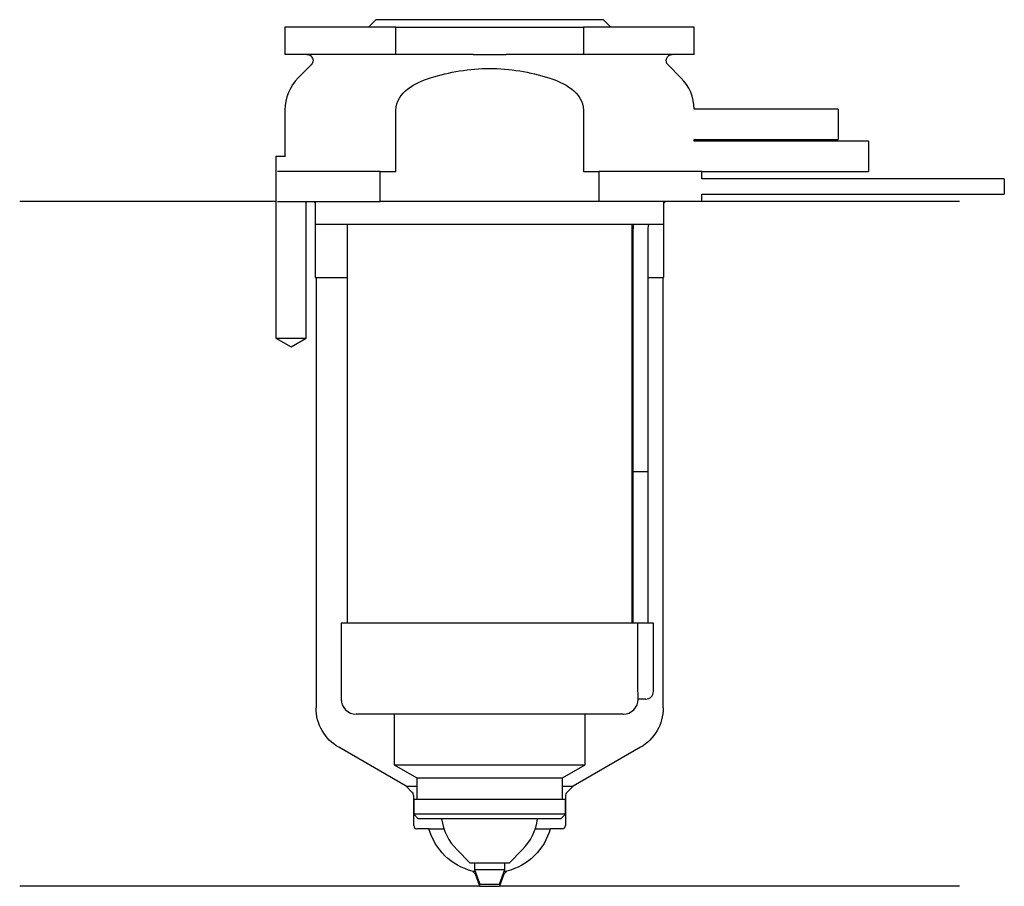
# Model space of a CAD drawing. Header units: inches. Extents: x 26.5 to 91.5, y 227.2 to 284.3.
import ezdxf

# ---------------------------------------------------------------- set-up
doc = ezdxf.new("R2010")
doc.units = ezdxf.units.IN
for name, color, linetype in [('201', 7, 'Continuous'), ('30', 7, 'Continuous'), ('32', 7, 'Continuous')]:
    doc.layers.add(name, color=color, linetype=linetype)

msp = doc.modelspace()

# ---------------------------------------------------------------- linework, layer by layer
at = {"layer": '201', "color": 113}
for p, q in [((43.426, 272.313), (26.526, 272.313)), ((43.426, 272.313), (43.426, 263.313)), ((45.426, 263.313), (45.426, 272.313)), ((45.926, 272.313), (46.026, 272.213)), ((46.026, 272.213), (46.026, 267.313)), ((69.026, 272.213), (69.126, 272.313)), ((69.026, 267.313), (69.026, 272.213)), ((88.526, 272.313), (71.526, 272.313)), ((46.026, 267.313), (46.076, 267.313)), ((46.076, 267.313), (48.126, 267.313)), ((46.076, 267.313), (46.076, 238.929)), ((66.925, 267.313), (66.975, 267.313)), ((67.975, 267.313), (68.976, 267.313)), ((68.976, 238.929), (68.976, 267.313)), ((68.976, 267.313), (69.026, 267.313)), ((43.426, 263.313), (44.426, 262.736)), ((44.426, 262.736), (45.426, 263.313)), ((52.021, 233.764), (47.576, 236.331)), ((67.476, 236.331), (63.031, 233.764)), ((52.021, 233.764), (52.721, 233.764)), ((52.403, 233.382), (52.021, 233.764)), ((62.33, 233.764), (63.031, 233.764)), ((63.031, 233.764), (62.648, 233.382)), ((52.521, 231.164), (52.521, 233.099)), ((62.531, 233.099), (62.531, 231.164)), ((53.526, 230.964), (52.721, 230.964)), ((53.526, 230.964), (54.509, 230.964)), ((60.542, 230.964), (61.526, 230.964)), ((62.331, 230.964), (61.526, 230.964)), ((56.584, 227.964), (56.384, 228.164)), ((56.384, 228.164), (56.566, 228.164)), ((58.667, 228.164), (58.467, 227.964)), ((58.485, 228.164), (58.667, 228.164)), ((56.584, 227.964), (56.638, 227.964)), ((56.876, 227.164), (56.584, 227.964)), ((58.467, 227.964), (58.176, 227.164)), ((58.413, 227.964), (58.467, 227.964)), ((56.876, 227.164), (26.526, 227.164)), ((56.876, 227.164), (58.176, 227.164)), ((88.526, 227.164), (58.176, 227.164))]:
    msp.add_line(p, q, dxfattribs=at)
at = {"layer": '201', "color": 113, "extrusion": (0, 0, -1)}
for centre, radius, start, end in [((-49.076, 238.929), 3, -60, 0), ((-65.976, 238.929), 3, 180, 240), ((-57.378, 232.039), 4, 284.39112, 344.41773), ((-57.673, 232.039), 4, 195.58227, 255.60888)]:
    msp.add_arc(centre, radius, start, end, dxfattribs=at)
at = {"layer": '201', "color": 113}
for centre, radius, start, end in [((52.121, 233.099), 0.4, 0, 45), ((62.931, 233.099), 0.4, 135, 180), ((52.721, 231.164), 0.2, 180, 270), ((62.331, 231.164), 0.2, -90, 0)]:
    msp.add_arc(centre, radius, start, end, dxfattribs=at)
at = {"layer": '30', "color": 113}
for p, q in [((50.026, 284.313), (49.526, 283.813)), ((65.026, 284.313), (50.026, 284.313)), ((65.526, 283.813), (65.026, 284.313)), ((51.341, 283.813), (44.026, 283.813)), ((44.026, 283.813), (44.026, 282.013)), ((51.341, 283.813), (63.71, 283.813)), ((51.341, 282.013), (51.341, 283.813)), ((63.71, 283.813), (63.71, 282.013)), ((71.026, 283.813), (63.71, 283.813)), ((71.026, 282.013), (71.026, 283.813)), ((51.341, 282.013), (44.026, 282.013)), ((56.429, 282.013), (51.341, 282.013)), ((63.71, 282.013), (58.622, 282.013)), ((71.026, 282.013), (63.71, 282.013)), ((45.758, 281.33), (44.904, 280.476)), ((70.147, 280.476), (69.293, 281.33)), ((44.026, 278.355), (44.026, 275.313)), ((51.341, 274.313), (51.341, 278.355)), ((63.71, 278.355), (63.71, 274.313)), ((71.026, 276.313), (71.026, 276.413)), ((43.426, 275.313), (44.058, 275.313)), ((43.426, 275.313), (43.426, 263.313)), ((50.314, 274.313), (43.533, 274.313)), ((50.314, 272.313), (50.314, 274.313)), ((50.314, 274.313), (51.341, 274.313)), ((63.71, 274.313), (64.737, 274.313)), ((64.737, 274.313), (64.737, 272.313)), ((71.526, 274.313), (64.737, 274.313)), ((71.526, 273.813), (71.526, 274.313)), ((91.476, 273.813), (71.526, 273.813)), ((91.476, 273.813), (91.476, 272.813)), ((71.526, 272.313), (71.526, 272.813)), ((71.526, 272.813), (91.476, 272.813)), ((43.533, 272.313), (50.314, 272.313)), ((45.426, 263.313), (45.426, 272.313)), ((46.026, 272.313), (46.026, 270.813)), ((64.737, 272.313), (50.314, 272.313)), ((71.526, 272.313), (64.737, 272.313)), ((69.026, 270.813), (69.026, 272.313)), ((69.026, 270.813), (46.026, 270.813)), ((48.126, 270.813), (48.126, 244.513)), ((66.926, 244.513), (66.926, 270.813)), ((66.976, 270.313), (66.976, 254.513)), ((67.976, 254.513), (67.976, 270.313)), ((43.426, 263.313), (45.426, 263.313)), ((66.976, 254.513), (66.976, 244.513)), ((66.976, 254.513), (67.976, 254.513)), ((66.976, 254.513), (67.976, 254.513)), ((67.976, 244.513), (67.976, 254.513)), ((67.29, 244.513), (47.726, 244.513)), ((47.726, 244.513), (47.726, 239.513)), ((67.29, 244.513), (67.29, 240.013)), ((68.326, 244.513), (67.29, 244.513)), ((68.326, 240.013), (68.326, 244.513)), ((67.826, 239.513), (67.32, 239.513)), ((66.326, 238.513), (48.726, 238.513)), ((51.226, 238.513), (51.226, 235.176)), ((63.826, 235.176), (63.826, 238.513)), ((51.226, 235.176), (63.826, 235.176)), ((51.226, 235.176), (52.721, 234.313)), ((62.331, 234.313), (63.826, 235.176)), ((52.721, 234.313), (62.331, 234.313)), ((52.721, 234.313), (52.721, 232.913)), ((62.331, 232.913), (62.331, 234.313)), ((52.521, 232.913), (62.531, 232.913)), ((52.521, 232.913), (52.521, 231.913)), ((62.531, 231.913), (62.531, 232.913)), ((62.531, 231.913), (52.521, 231.913)), ((52.521, 231.913), (52.821, 231.613)), ((62.231, 231.613), (62.531, 231.913)), ((62.231, 231.613), (52.821, 231.613)), ((55.376, 229.563), (56.226, 228.713)), ((58.826, 228.713), (59.676, 229.563)), ((56.226, 228.713), (58.826, 228.713)), ((56.526, 228.713), (56.526, 228.275)), ((58.526, 228.275), (58.526, 228.713)), ((56.526, 228.275), (58.526, 228.275)), ((56.526, 228.275), (56.876, 227.313)), ((58.176, 227.313), (58.526, 228.275)), ((56.876, 227.313), (58.176, 227.313))]:
    msp.add_line(p, q, dxfattribs=at)
at = {"layer": '30', "color": 113, "extrusion": (0, 0, -1)}
for centre, radius, start, end in [((-45.476, 281.613), 0.4, 90, 225), ((-69.576, 281.613), 0.4, -45, 90), ((-70.476, 270.313), 2.5, 0, 11.53827)]:
    msp.add_arc(centre, radius, start, end, dxfattribs=at)
at = {"layer": '30', "color": 113}
for centre, radius, start, end in [((47.026, 278.355), 3, 135, 180), ((68.026, 278.355), 3, 1.11445, 45), ((70.476, 270.313), 3.5, 171.78609, 180), ((67.826, 240.013), 0.5, -90, 0), ((48.726, 239.513), 1, 180, 270), ((66.326, 239.513), 1, -90, 0), ((57.91, 232.098), 3.585, 187.77446, 225), ((57.141, 232.098), 3.585, 315, 352.22554)]:
    msp.add_arc(centre, radius, start, end, dxfattribs=at)
for points, knots in [([(56.429, 282.013), (56.793, 282.013), (57.157, 282.01), (57.566, 282.01), (57.612, 282.01), (57.704, 282.01), (57.842, 282.01), (57.979, 282.011), (58.255, 282.012), (58.438, 282.013), (58.622, 282.013)], [0, 0, 0, 0, 0.5, 0.5, 0.5625, 0.5625, 0.625, 0.75, 0.75, 1, 1, 1, 1]), ([(53.614, 280.476), (54.88, 280.868), (56.199, 281.098), (58.857, 281.097), (60.172, 280.868), (61.437, 280.476)], [0, 0, 0, 0, 0.5, 0.5, 1, 1, 1, 1]), ([(51.341, 278.355), (51.341, 278.908), (51.699, 279.412), (52.573, 280.092), (53.09, 280.314), (53.614, 280.476)], [0, 0, 0, 0, 0.5, 0.5, 1, 1, 1, 1]), ([(61.437, 280.476), (61.964, 280.313), (62.479, 280.092), (63.354, 279.41), (63.71, 278.906), (63.71, 278.355)], [0, 0, 0, 0, 0.5, 0.5, 1, 1, 1, 1]), ([(67.29, 240.013), (67.29, 239.958), (67.291, 239.901), (67.294, 239.797), (67.296, 239.747), (67.301, 239.66), (67.304, 239.622), (67.31, 239.563), (67.313, 239.541), (67.315, 239.528), (67.317, 239.518), (67.319, 239.513)], [0, 0, 0, 0, 0.208628, 0.208628, 0.417496, 0.417496, 0.626503, 0.626503, 0.836751, 0.836751, 1, 1, 1, 1])]:
    msp.add_open_spline(points, degree=3, knots=knots, dxfattribs=at)
at = {"layer": '32', "color": 113}
for p, q in [((80.526, 278.413), (71.025, 278.413)), ((80.526, 278.413), (80.526, 276.413)), ((71.025, 276.413), (80.526, 276.413)), ((82.526, 276.313), (71.025, 276.313)), ((82.526, 276.313), (82.526, 274.313)), ((71.525, 274.313), (82.526, 274.313))]:
    msp.add_line(p, q, dxfattribs=at)

doc.saveas('drawing.dxf')
